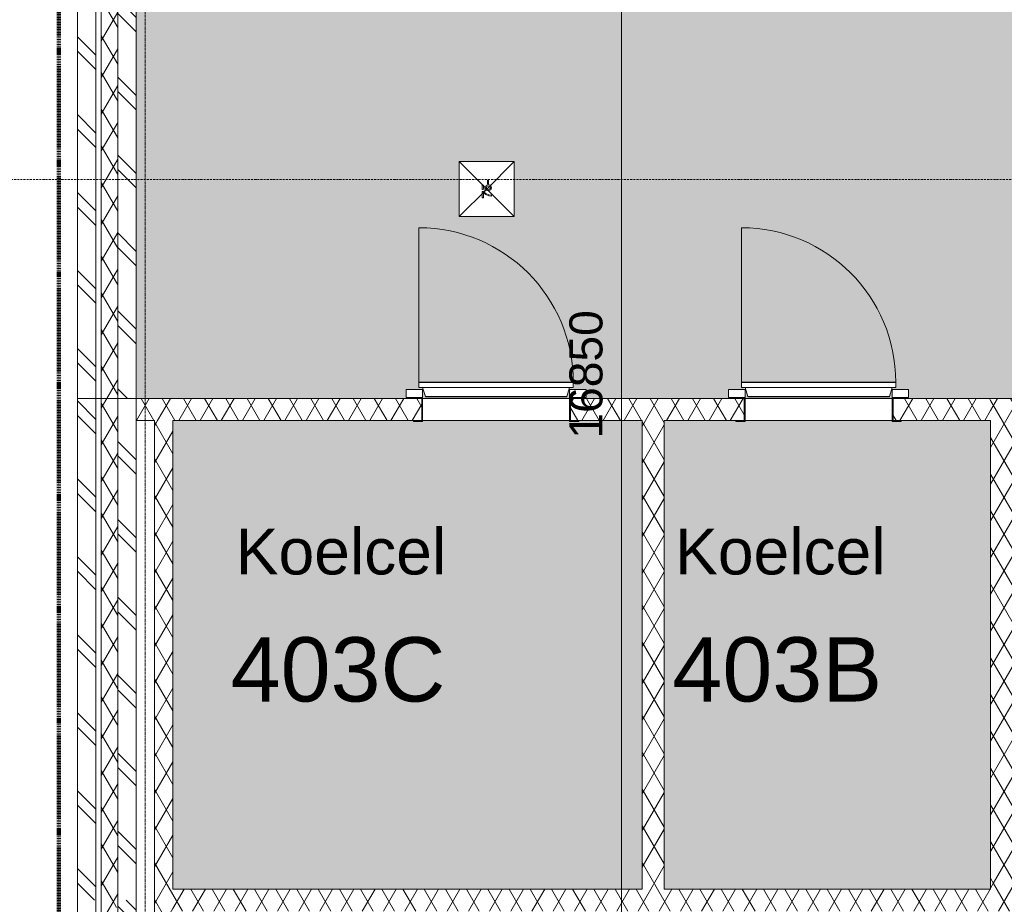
# Model space of a CAD drawing. Header units: millimetres. Extents: x 16153 to 91926, y 4686 to 113494.
# Tile 7 of 55: x 21718 to 27079, y 64885 to 69701. Entities that reach past the tile are written whole.
import ezdxf

# ---------------------------------------------------------------- set-up
doc = ezdxf.new("R2010")
doc.units = ezdxf.units.MM
for name, pattern in [('Afbreeklijn', [9, 5, -2, 0, -2]), ('ARC Grid Line', [22.225, 12.7, -3.175, 3.175, -3.175]), ('ARC Section Line', [17, 10, -3, 0, -1, 0, -3])]:
    doc.linetypes.add(name, pattern=pattern)
for name, color, linetype, lineweight in [('A--A2__Ruwbouw', 8, 'Continuous', 15), ('A--AR9__AlgVoorz', 1, 'Continuous', 9), ('A--L$01A__Algemeen', 7, 'Continuous', 9), ('A--L$07A__Stramien', 1, 'Continuous', 13), ('A--L21__Buitenwanden', 3, 'Continuous', 9), ('A--L23__Vloeren', 3, 'Continuous', 9), ('A--L3__Afbouw', 2, 'Continuous', 9), ('A--L74__VasteSanitaireVoorz', 1, 'Continuous', 9), ('A--LD30__DetailPenMiddel', 3, 'Continuous', 9), ('A--LR9__AlgVoorz', 7, 'Continuous', 9), ('A--M$01A__Algemeen', 1, 'Continuous', 13), ('A--M$01A__Algemeen-100', 1, 'Continuous', 13), ('A--TR9__AlgVoorz', 1, 'Continuous', 13)]:
    doc.layers.add(name, color=color, linetype=linetype, lineweight=lineweight)
doc.styles.add('Arial', font='arial.ttf', dxfattribs={"height": 350})
doc.styles.add('Arial_1', font='arial.ttf', dxfattribs={"height": 250})
doc.styles.add('Arial_2', font='arial.ttf', dxfattribs={"height": 180})
doc.dimstyles.new('00_ARC_dimension_1_8mm', dxfattribs={"dimscale": 304.8, "dimtxt": 183.646692, "dimasz": 1.049869, "dimexe": 0.426509, "dimexo": 0.0625, "dimgap": 0.164042, "dimtad": 1, "dimdec": 0, "dimzin": 0, "dimdsep": 46, "dimtxsty": 'Arial_2', "dimblk1": 'DOTSMALL', "dimblk2": 'DOTSMALL', "dimsah": 1, "dimcen": 0.09, "dimdle": 0.426509, "dimadec": 3, "dimazin": 0, "dimtfac": 1, "dimtdec": 4, "dimtix": 1, "dimtmove": 0, "dimatfit": 3, "dimfxl": 0.426509, "dimfxlon": 1, "dimtvp": 1, "dimtolj": 1, "dimtzin": 0, "dimarcsym": 2})
pattern_1 = [(60, (0, 0), (-86.60254, 50), []), (120, (0, 0), (-86.60254, -50), [])]
pattern_2 = [(315, (22032.26, 62124.94), (212.132, 212.132), []), (315, (24232.26, 62124.94), (212.132, 212.132), [])]
pattern_3 = [(315, (22032.26, 66273.44), (212.13, 212.13), []), (315, (24232.26, 66273.44), (212.132, 212.132), [])]
pattern_4 = [(315, (22032.26, 72074.94), (212.132, 212.132), []), (315, (24232.26, 72074.94), (212.132, 212.132), [])]

# ---------------------------------------------------------------- blocks, each defined once
blk = doc.blocks.new('32_DO_WB_koelingdeur - 2000x800-2057371-AB-Begane grond')
at = {"layer": 'A--L3__Afbouw'}
for p, q in [((-420, 990), (-420, 150)), ((-400, 110), (-490, 110)), ((-490, 110), (-490, 65)), ((-420, 150), (-420, 148)), ((420, 150), (-420, 150)), ((-420, 148), (-420, 120)), ((420, 148), (-420, 148)), ((420, 148), (-420, 148)), ((420, 120), (-420, 120)), ((-400, 120), (-385, 72)), ((-400, 65), (-400, 110)), ((385, 72), (400, 120)), ((490, 110), (400, 110)), ((400, 110), (400, 65)), ((420, 148), (420, 150)), ((420, 120), (420, 148)), ((490, 65), (490, 110)), ((-490, 65), (-400, 65)), ((-400, 65), (-450, 65)), ((-450, 65), (-450, 60)), ((-450, 60), (-405, 60)), ((-405, 60), (-405, -60)), ((-400, -65), (-400, 65)), ((-385, 72), (-385, 70)), ((385, 72), (-385, 72)), ((-385, 72), (385, 72)), ((385, 70), (-385, 70)), ((385, 70), (385, 72)), ((400, 65), (490, 65)), ((450, 65), (400, 65)), ((400, 65), (400, -65)), ((405, -60), (405, 60)), ((405, 60), (450, 60)), ((450, 60), (450, 65)), ((-405, -60), (-450, -60)), ((-450, -60), (-450, -65)), ((-450, -65), (-400, -65)), ((400, -65), (450, -65)), ((450, -60), (405, -60)), ((450, -65), (450, -60))]:
    blk.add_line(p, q, dxfattribs=at)
blk.add_arc((-420, 150), 840, 360, 90, dxfattribs=at)
blk = doc.blocks.new('32_DO_WB_koelingdeur - 2000x800-V4-AB-Begane grond')
at = {"layer": 'A--L3__Afbouw'}
for p, q in [((-420, 990), (-420, 150)), ((-400, 110), (-490, 110)), ((-490, 110), (-490, 65)), ((-420, 150), (-420, 148)), ((420, 150), (-420, 150)), ((-420, 148), (-420, 120)), ((420, 148), (-420, 148)), ((420, 148), (-420, 148)), ((420, 120), (-420, 120)), ((-400, 120), (-385, 72)), ((-400, 65), (-400, 110)), ((385, 72), (400, 120)), ((490, 110), (400, 110)), ((400, 110), (400, 65)), ((420, 148), (420, 150)), ((420, 120), (420, 148)), ((490, 65), (490, 110)), ((-490, 65), (-400, 65)), ((-400, 65), (-450, 65)), ((-450, 65), (-450, 60)), ((-450, 60), (-405, 60)), ((-405, 60), (-405, -60)), ((-400, -65), (-400, 65)), ((-385, 72), (-385, 70)), ((385, 72), (-385, 72)), ((-385, 72), (385, 72)), ((385, 70), (-385, 70)), ((385, 70), (385, 72)), ((400, 65), (490, 65)), ((450, 65), (400, 65)), ((400, 65), (400, -65)), ((405, -60), (405, 60)), ((405, 60), (450, 60)), ((450, 60), (450, 65)), ((-405, -60), (-450, -60)), ((-450, -60), (-450, -65)), ((-450, -65), (-400, -65)), ((400, -65), (450, -65)), ((450, -60), (405, -60)), ((450, -65), (450, -60))]:
    blk.add_line(p, q, dxfattribs=at)
blk.add_arc((-420, 150), 840, 360, 90, dxfattribs=at)
blk = doc.blocks.new('52_PF_FB_Drain square1 - Second Floor-1575804-AB-Begane grond')
at = {"layer": 'A--L$01A__Algemeen'}
for p in [(-150, 150), (150, 150), (-150, -150), (150, -150)]:
    blk.add_line(p, (0, 0), dxfattribs=at)
at = {"layer": 'A--L74__VasteSanitaireVoorz'}
for p, q in [((150, 150), (-150, 150)), ((-150, 150), (-150, -150)), ((150, -150), (150, 150)), ((-14.1, 24.4), (-47.1, 24.4)), ((-47.1, 24.4), (-47.1, 18.2)), ((-47.1, 18.2), (-47.1, 24.4)), ((-47.1, 24.4), (-14.1, 24.4)), ((-47.1, 18.2), (-20.4, 18.2)), ((-20.4, 18.2), (-47.1, 18.2)), ((-29.9, 5.2), (-36.7, -10.8)), ((-36.7, -10.8), (-29.9, 5.2)), ((-30.6, -11.4), (-23.5, 5.9)), ((-23.5, 5.9), (-30.6, -11.4)), ((-20.4, 18.2), (-29.9, 5.2)), ((-29.9, 5.2), (-20.4, 18.2)), ((-23.5, 5.9), (-14.1, 19.4)), ((-14.1, 19.4), (-23.5, 5.9)), ((-14.1, 19.4), (-14.1, 24.4)), ((-14.1, 24.4), (-14.1, 19.4)), ((-2.4, 24.4), (-7.8, -1.5)), ((-7.8, -1.5), (-2.4, 24.4)), ((22, 24.4), (-2.4, 24.4)), ((-2.4, 24.4), (22, 24.4)), ((-1.6, -2.2), (2, 0.6)), ((2, 0.6), (-1.6, -2.2)), ((0, 4.3), (2.7, 18.2)), ((2.7, 18.2), (0, 4.3)), ((9.2, 8), (0, 4.3)), ((0, 4.3), (9.2, 8)), ((2, 0.6), (7.5, 1.7)), ((7.5, 1.7), (2, 0.6)), ((2.7, 18.2), (22, 18.2)), ((22, 18.2), (2.7, 18.2)), ((7.5, 1.7), (15.4, -1.1)), ((15.4, -1.1), (7.5, 1.7)), ((20, 3.5), (9.2, 8)), ((9.2, 8), (20, 3.5)), ((24.3, -8.1), (20, 3.5)), ((20, 3.5), (24.3, -8.1)), ((22, 18.2), (22, 24.4)), ((22, 24.4), (22, 18.2)), ((-36.7, -10.8), (-39.2, -25)), ((-39.2, -25), (-36.7, -10.8)), ((-39.2, -25), (-33, -25)), ((-33, -25), (-39.2, -25)), ((-33, -25), (-30.6, -11.4)), ((-30.6, -11.4), (-33, -25)), ((-2.4, -10.9), (-8.6, -11.7)), ((-8.6, -11.7), (-2.4, -10.9)), ((-8.6, -11.7), (-3.7, -21.9)), ((-3.7, -21.9), (-8.6, -11.7)), ((-7.8, -1.5), (-1.6, -2.2)), ((-1.6, -2.2), (-7.8, -1.5)), ((-3.7, -21.9), (7.3, -25.8)), ((7.3, -25.8), (-3.7, -21.9)), ((0.8, -17.3), (-2.4, -10.9)), ((-2.4, -10.9), (0.8, -17.3)), ((7.4, -19.5), (0.8, -17.3)), ((0.8, -17.3), (7.4, -19.5)), ((7.3, -25.8), (14.7, -24.3)), ((14.7, -24.3), (7.3, -25.8)), ((15.2, -16.5), (7.4, -19.5)), ((7.4, -19.5), (15.2, -16.5)), ((14.7, -24.3), (20.4, -19.8)), ((20.4, -19.8), (14.7, -24.3)), ((18.1, -8.5), (15.2, -16.5)), ((15.2, -16.5), (18.1, -8.5)), ((15.4, -1.1), (18.1, -8.5)), ((18.1, -8.5), (15.4, -1.1)), ((20.4, -19.8), (24.3, -8.1)), ((24.3, -8.1), (20.4, -19.8)), ((47.9, -3.8), (28.3, -3.8)), ((28.3, -3.8), (28.3, -10.1)), ((28.3, -10.1), (28.3, -3.8)), ((28.3, -3.8), (47.9, -3.8)), ((28.3, -10.1), (47.9, -10.1)), ((47.9, -10.1), (28.3, -10.1)), ((47.9, -10.1), (47.9, -3.8)), ((47.9, -3.8), (47.9, -10.1)), ((-150, -150), (150, -150))]:
    blk.add_line(p, q, dxfattribs=at)
blk = doc.blocks.new('DIMBLOCK18-AB-Begane grond')
at = {"layer": 'A--M$01A__Algemeen-100'}
h = blk.add_hatch(color=256, dxfattribs=at)
edge = h.paths.add_edge_path()
edge.add_arc((24995, 76191.4), 40, 0, 360)
h = blk.add_hatch(color=256, dxfattribs=at)
edge = h.paths.add_edge_path()
edge.add_arc((24995, 59341.4), 40, 0, 360)
for p, q in [((24995, 76321.4), (24995, 59211.4)), ((24995, 76191.4), (24865, 76191.4)), ((24995, 76191.4), (25125, 76191.4)), ((24995, 59341.4), (24865, 59341.4)), ((24995, 59341.4), (25125, 59341.4))]:
    blk.add_line(p, q, dxfattribs=at)
for centre in [(24995, 76191.4), (24995, 59341.4)]:
    blk.add_circle(centre, 40, dxfattribs=at)
at = {"layer": 'A--M$01A__Algemeen-100', "color": 0, "insert": (24711.3, 67420.3), "char_height": 180, "width": 830.648, "attachment_point": 1, "rotation": 90, "line_spacing_factor": 0.941778, "style": 'Arial_2'}
blk.add_mtext('16850', dxfattribs=at)
blk = doc.blocks.new('_DotSmall')
at = {"color": 0, "linetype": 'ByBlock', "const_width": 0.5}
blk.add_lwpolyline([(-0.0625, 0, 1), (0.0625, 0, 1)], format="xyb", close=True, dxfattribs=at)

msp = doc.modelspace()

# ---------------------------------------------------------------- hatches: boundary and pattern name
at = {"layer": 'A--A2__Ruwbouw', "lineweight": 9}
h = msp.add_hatch(dxfattribs=at)
h.set_pattern_fill('FP_11', color=256, angle=45, style=0, pattern_type=2)
h.set_pattern_definition(pattern_4)
h.paths.add_polyline_path([(22352.3, 67638.4), (22352.3, 70602.5), (22252.3, 70602.5), (22252.3, 67638.4), (22298.9, 67638.4)])
h.paths.add_polyline_path([(22252.3, 71818.4), (22352.3, 71818.4), (22352.3, 72598.5), (22252.3, 72598.5), (22252.3, 72552.8)])
h.paths.add_polyline_path([(22352.3, 73814.4), (22352.3, 74607.5), (22252.3, 74607.5), (22252.3, 73814.4)])
h.paths.add_polyline_path([(22252.3, 75823.4), (22352.3, 75823.4), (22352.3, 76291.4), (22252.3, 76283.5), (22252.3, 75964.5)])
h = msp.add_hatch(dxfattribs=at)
h.set_pattern_fill('FP_11', color=256, angle=45, style=0, pattern_type=2)
h.set_pattern_definition(pattern_4)
h.paths.add_polyline_path([(22032.3, 67638.4), (22132.3, 67638.4), (22132.3, 70602.5), (22032.3, 70602.5), (22032.3, 68003.8)])
h.paths.add_polyline_path([(22132.3, 71818.4), (22132.3, 72598.5), (22032.3, 72598.5), (22032.3, 71818.4), (22123.4, 71818.4)])
h.paths.add_polyline_path([(22132.3, 73814.4), (22132.3, 74607.5), (22032.3, 74607.5), (22032.3, 73814.4), (22123.4, 73814.4)])
h.paths.add_polyline_path([(22132.3, 75823.4), (22132.3, 76211.4), (22032.3, 76211.4), (22032.3, 75823.4), (22123.4, 75823.4)])
h = msp.add_hatch(dxfattribs=at)
h.set_pattern_fill('FP_4', color=256, angle=60, style=0, pattern_type=2)
h.set_pattern_definition(pattern_1)
h.paths.add_polyline_path([(22237.3, 67638.4), (22252.3, 67638.4), (22252.3, 70602.5), (22162.3, 70602.5), (22162.3, 67638.4)])
h.paths.add_polyline_path([(22162.3, 71818.4), (22252.3, 71818.4), (22252.3, 72598.5), (22162.3, 72598.5), (22162.3, 72552.8)])
h.paths.add_polyline_path([(22252.3, 73814.4), (22252.3, 74607.5), (22162.3, 74607.5), (22162.3, 73814.4), (22202.3, 73814.4)])
h.paths.add_polyline_path([(22162.3, 75823.4), (22252.3, 75823.4), (22252.3, 76211.4), (22162.3, 76211.4), (22162.3, 75964.5)])
h = msp.add_hatch(dxfattribs=at)
h.set_pattern_fill('FP_10', color=256, angle=45, style=0, pattern_type=2)
h.set_pattern_definition(pattern_3)
h.paths.add_polyline_path([(22102.3, 64908.4), (22132.3, 64908.4), (22132.3, 67638.4), (22032.3, 67638.4), (22032.3, 64908.4)])
h = msp.add_hatch(dxfattribs=at)
h.set_pattern_fill('FP_4', color=256, angle=60, style=0, pattern_type=2)
h.set_pattern_definition(pattern_1)
h.paths.add_polyline_path([(22237.3, 64908.4), (22252.3, 64908.4), (22252.3, 67638.4), (22162.3, 67638.4), (22162.3, 64908.4)])
h = msp.add_hatch(dxfattribs=at)
h.set_pattern_fill('FP_10', color=256, angle=45, style=0, pattern_type=2)
h.set_pattern_definition(pattern_3)
h.paths.add_polyline_path([(22252.3, 64908.4), (22352.3, 64908.4), (22352.3, 67638.4), (22252.3, 67638.4), (22252.3, 64968.4)])
h = msp.add_hatch(dxfattribs=at)
h.set_pattern_fill('FP_4', color=256, angle=60, style=0, pattern_type=2)
h.set_pattern_definition(pattern_1)
h.paths.add_polyline_path([(26473.3, 67518.4), (27004.3, 67518.4), (27004.3, 67638.4), (26473.3, 67638.4)])
h.paths.add_polyline_path([(22452.3, 67518.4), (23907.3, 67518.4), (23907.3, 67638.4), (22352.3, 67638.4), (22352.3, 67518.4)])
h.paths.add_polyline_path([(24837.3, 67518.4), (25663.3, 67518.4), (25663.3, 67638.4), (24717.3, 67638.4), (24717.3, 67518.4)])
h = msp.add_hatch(dxfattribs=at)
h.set_pattern_fill('FP_4', color=256, angle=60, style=0, pattern_type=2)
h.set_pattern_definition(pattern_1)
h.paths.add_polyline_path([(27154.3, 64998.4), (27154.3, 67638.4), (27004.3, 67638.4), (27004.3, 64998.4)])
h = msp.add_hatch(dxfattribs=at)
h.set_pattern_fill('FP_4', color=256, angle=60, style=0, pattern_type=2)
h.set_pattern_definition(pattern_1)
h.paths.add_polyline_path([(22513.4, 59381.4), (22552.3, 59381.4), (22552.3, 67518.4), (22452.3, 67518.4), (22452.3, 59381.5)])
h = msp.add_hatch(dxfattribs=at)
h.set_pattern_fill('FP_4', color=256, angle=60, style=0, pattern_type=2)
h.set_pattern_definition(pattern_1)
h.paths.add_polyline_path([(25227.3, 64968.4), (25227.3, 67518.4), (25107.3, 67518.4), (25107.3, 64968.4)])
h = msp.add_hatch(dxfattribs=at)
h.set_pattern_fill('FP_4', color=256, angle=60, style=0, pattern_type=2)
h.set_pattern_definition(pattern_1)
h.paths.add_polyline_path([(28309.3, 64848.4), (30226.8, 64848.4), (30226.8, 64998.4), (28467.3, 64996.4), (28467.3, 64906.4), (28367.3, 64906.4), (28367.3, 64998.4), (27004.3, 64998.4), (27004.3, 64848.4), (27360.5, 64848.4)])
h.paths.add_polyline_path([(28457.3, 64916.4), (28457.3, 64996.4), (28377.3, 64996.4), (28377.3, 64916.4)])
h = msp.add_hatch(dxfattribs=at)
h.set_pattern_fill('FP_4', color=256, angle=60, style=0, pattern_type=2)
h.set_pattern_definition(pattern_1)
h.paths.add_polyline_path([(24237.3, 64848.4), (27004.3, 64848.4), (27004.3, 64968.4), (22552.3, 64968.4), (22552.3, 64848.4), (23624.5, 64848.4)])
h = msp.add_hatch(dxfattribs=at)
h.set_pattern_fill('FP_9', color=256, angle=45, style=0, pattern_type=2)
h.set_pattern_definition(pattern_2)
h.paths.add_polyline_path([(22132.3, 59071.4), (22132.3, 60011.4), (22032.3, 60011.4), (22032.3, 59071.4)])
h.paths.add_polyline_path([(22123.4, 61826.4), (22132.3, 61826.4), (22132.3, 64908.4), (22032.3, 64908.4), (22032.3, 61826.4), (22102.3, 61826.4)])
h = msp.add_hatch(dxfattribs=at)
h.set_pattern_fill('FP_4', color=256, angle=60, style=0, pattern_type=2)
h.set_pattern_definition(pattern_1)
h.paths.add_polyline_path([(22237.3, 59071.4), (22252.3, 59071.4), (22252.3, 60011.4), (22162.3, 60011.4), (22162.3, 59071.4)])
h.paths.add_polyline_path([(22202.3, 61826.4), (22252.3, 61826.4), (22246.2, 64908.4), (22162.3, 64904.1), (22162.3, 61826.4)])
h = msp.add_hatch(dxfattribs=at)
h.set_pattern_fill('FP_9', color=256, angle=45, style=0, pattern_type=2)
h.set_pattern_definition(pattern_2)
h.paths.add_polyline_path([(22252.3, 59341.4), (22352.3, 59342.4), (22352.3, 60011.4), (22252.3, 60011.4), (22252.3, 59353.4)])
h.paths.add_polyline_path([(22252.3, 61826.4), (22352.3, 61826.4), (22352.3, 64908.4), (22252.3, 64908.4), (22252.3, 62398.4)])
at = {"layer": 'A--AR9__AlgVoorz'}
h = msp.add_hatch(color=7, dxfattribs=at)
h.paths.add_polyline_path([(24712.3, 67643.4), (24717.3, 67688.4), (24802.3, 67688.4), (24802.3, 67643.4), (24717.3, 67643.4)])
h.paths.add_polyline_path([(26468.3, 67643.4), (26473.3, 67688.4), (26558.3, 67688.4), (26558.3, 67643.4), (26473.3, 67643.4)])
h.paths.add_polyline_path([(28224.3, 67643.4), (28229.3, 67688.4), (28314.3, 67688.4), (28314.3, 67643.4), (28229.3, 67643.4)])
h.paths.add_polyline_path([(22499.5, 67638.4), (30294.3, 67638.4), (30294.3, 67723.4), (30374.3, 67723.4), (30374.3, 74178.4), (30386.8, 74178.4), (30386.8, 74188.4), (22352.3, 74188.4), (22352.3, 73814.4), (22382.3, 73813.1), (22382.3, 72598.5), (22352.3, 72598.5), (22352.3, 71818.4), (22382.3, 71818.4), (22382.3, 70602.5), (22352.3, 70602.5), (22352.3, 70321.4), (22452.3, 70321.4), (22452.3, 70221.4), (22352.3, 70221.4), (22356.9, 67638.4), (22452.3, 67638.4)])
h.paths.add_polyline_path([(30374.3, 67638.4), (30372.7, 67713.4), (30304.3, 67713.4), (30309.3, 67638.4), (30321.8, 67638.4)])
h.paths.add_polyline_path([(27404.3, 67643.4), (27334.3, 67643.4), (27334.3, 67688.4), (27424.3, 67688.4), (27419.3, 67643.4)])
h.paths.add_polyline_path([(23822.3, 67643.4), (23822.3, 67688.4), (23912.3, 67688.4), (23907.3, 67643.4), (23892.3, 67643.4)])
h.paths.add_polyline_path([(25578.3, 67643.4), (25578.3, 67688.4), (25668.3, 67688.4), (25663.3, 67643.4), (25648.3, 67643.4)])
h.paths.add_polyline_path([(28209.3, 67648.4), (27439.3, 67650.4), (27419.3, 67698.4), (27404.3, 67698.4), (27404.3, 67728.4), (28244.3, 67726.4), (28244.3, 67698.4), (28224.3, 67698.4), (28209.3, 67650.4)])
h.paths.add_polyline_path([(24684.8, 67648.4), (23927.3, 67650.4), (23907.3, 67698.4), (23892.3, 67698.4), (23892.3, 67728.4), (24732.3, 67726.4), (24732.3, 67698.4), (24712.3, 67698.4), (24697.3, 67648.4)])
h.paths.add_polyline_path([(25683.3, 67648.4), (25683.3, 67650.4), (25663.3, 67698.4), (25648.3, 67698.4), (25648.3, 67728.4), (26488.3, 67726.4), (26488.3, 67698.4), (26468.3, 67698.4), (26453.3, 67648.4)])
h.paths.add_polyline_path([(30098.1, 67942.8), (30122.5, 67946.5), (30105.1, 67942.8)])
h.paths.add_polyline_path([(30236.8, 67947.4), (30217.8, 68200.8), (30211.6, 68200.8), (30194.7, 68205.3), (30186.9, 68193.9), (30184.7, 68188.4), (30177.2, 68182), (30203.8, 68171.5), (30216.8, 68176.1), (30231.9, 68003.8)])
h.paths.add_polyline_path([(30236.8, 67946.4), (30236.8, 67947.4), (30006.1, 67954.7), (29946.8, 67973.2), (29926.5, 67993.2), (29915.4, 68018.3), (29905.6, 68098.7), (29909.3, 68322.3), (29921.1, 68375), (29946.8, 68403.6), (29977.5, 68416.5), (30068.3, 68427), (30164.6, 68429.4), (30274.3, 68430.4), (30274.3, 67946.4), (30256.9, 67946.4)])
h.paths.add_polyline_path([(30059.7, 67983.1), (30135.3, 67992.8), (30155.4, 68012.9), (30162.5, 68041.9), (30166.4, 68168.7), (30157.1, 68064.3), (30145.3, 68016.7), (30121.1, 67995.4), (30059.7, 67990.6), (29991.8, 67997), (29962.2, 68015.7), (29946.8, 68056.1), (29943, 68081.6), (29939.3, 68210.7), (29946.8, 68320.8), (29966.9, 68364.2), (30011.9, 68383.7), (30087.2, 68385.6), (30121.1, 68381.5), (30151.9, 68349.2), (30157.5, 68288.1), (30151.7, 68370.2), (30124.9, 68388), (30087.6, 68393.1), (30006.1, 68390.2), (29966, 68375.2), (29953.3, 68361.7), (29938.3, 68314.7), (29935.2, 68288.1), (29934.7, 68098.7), (29943, 68041.9), (29960.5, 68006.9), (29982.1, 67992.6), (30010.8, 67985.8), (30032.2, 67983.8)])
h.paths.add_polyline_path([(30074.3, 68165.4), (30080.2, 68173.2), (30077.1, 68174.5), (30080.2, 68203.8), (30080.2, 68210.7), (30062.8, 68208.4), (30052, 68194.4), (30054.3, 68176.9), (30068.3, 68166.2)])
h.paths.add_polyline_path([(24325, 68629), (24111.5, 68629), (24111.5, 68929), (24411.5, 68929), (24411.5, 68629)])
h.paths.add_polyline_path([(28248.8, 68629), (28248.8, 68929), (28548.8, 68929), (28548.8, 68629), (28294.5, 68629)])
h.paths.add_polyline_path([(22378.8, 70231.4), (22442.3, 70231.4), (22442.3, 70311.4), (22362.3, 70311.4), (22362.3, 70231.4)])
h.paths.add_polyline_path([(30179.5, 70981.1), (29749.3, 70981.1), (29749.3, 73081.1), (30349.3, 73081.1), (30344, 70981.1), (30207.9, 70981.1)])
h.paths.add_polyline_path([(29909.7, 71458.5), (29899.6, 71482.1), (29862.5, 71524.3), (29862.5, 71510.9), (29882.5, 71487.3), (29902.3, 71466.4)])
h.paths.add_polyline_path([(30029.3, 71397.1), (29968.5, 71421.9), (29909.7, 71458.5), (29919, 71444.9), (29954.1, 71423.5), (30004, 71403.4), (30022, 71397.9)])
h.paths.add_polyline_path([(30074.3, 71398.3), (30050.1, 71403.7), (30062.2, 71399.2)])
h.paths.add_polyline_path([(30074.3, 71401.2), (30066.4, 71403.7), (30067.2, 71402.4)])
h.paths.add_polyline_path([(30153, 71413.2), (30191.4, 71428.4), (30154, 71413.7)])
h.paths.add_polyline_path([(30074.3, 71409.1), (30134.9, 71415.5), (30100.8, 71412.1), (30077.3, 71409.5)])
h.paths.add_polyline_path([(30021.9, 71409.7), (30017, 71415.5), (29980.5, 71423.5), (29994.3, 71415.5), (30021, 71409.9)])
h.paths.add_polyline_path([(30293.2, 71776.3), (30227, 71858.1), (30196.6, 71876), (30154.2, 71891.3), (30213.2, 71860.7), (30252, 71831.3), (30272.4, 71808.4), (30287.1, 71787.9), (30291.6, 71779.4)])
h.paths.add_polyline_path([(30165.6, 71410.3), (30206.8, 71430.6), (30253.7, 71466.7), (30286, 71505.3), (30309.3, 71547.4), (30326.5, 71603), (30330.8, 71650.4), (30325.2, 71704), (30311.8, 71730.7), (30276.8, 71796.9), (30240.1, 71834.4), (30255.1, 71814.5), (30314.2, 71716.8), (30317.8, 71693), (30319.5, 71597.2), (30269.9, 71503.9), (30293.2, 71525.1), (30286, 71510.4), (30262.9, 71480.5), (30179.2, 71416.9), (30170.9, 71412.9)])
h.paths.add_polyline_path([(29941.5, 71450.1), (29908.9, 71477.7), (29940.8, 71450.6)])
h.paths.add_polyline_path([(29985.4, 71428.6), (29954.6, 71445.2), (29981, 71430.3)])
h.paths.add_polyline_path([(29899.1, 71483.5), (29881, 71513.5), (29893.3, 71491.6), (29898.2, 71484.7)])
h.paths.add_polyline_path([(29868.5, 71528.2), (29849.1, 71567.6), (29865.2, 71534.4)])
h.paths.add_polyline_path([(29845.4, 71576.2), (29839.3, 71615.6), (29845.2, 71577.5)])
h.paths.add_polyline_path([(29824.3, 71592.2), (29828, 71696.5), (29854.9, 71772.3), (29877.7, 71810.2), (29844.3, 71764.7), (29821.5, 71695.5), (29817.7, 71677.4), (29823, 71598.2)])
h.paths.add_polyline_path([(29827.3, 71678.7), (29833.5, 71696.5), (29827.3, 71679.1)])
h.paths.add_polyline_path([(29862.5, 71775.3), (29944.5, 71862.1), (29988.6, 71888.6), (29913.8, 71844.7), (29886.1, 71809.3), (29862.7, 71775.4)])
h.paths.add_polyline_path([(29899.6, 71817.2), (29921.4, 71830.3), (29899.6, 71817.2)])
h.paths.add_polyline_path([(29986.3, 71875.3), (30001.7, 71879.5), (29986.2, 71875.4)])
h.paths.add_polyline_path([(30163.3, 71875.7), (30112.6, 71891.4), (30120.7, 71885), (30136, 71878.5), (30162.5, 71875.8)])
h.paths.add_polyline_path([(29967.5, 71877.1), (29988.6, 71880.3), (29968.1, 71877.3)])
h.paths.add_polyline_path([(30129.7, 71919.6), (30127.9, 71920.1), (30128.3, 71919.7)])
h.paths.add_polyline_path([(29909.7, 72041.7), (29899.6, 72065.3), (29862.5, 72107.5), (29862.5, 72094.1), (29882.5, 72070.5), (29902.3, 72049.6)])
h.paths.add_polyline_path([(30029.3, 71980.3), (29968.5, 72005.1), (29909.7, 72041.7), (29919, 72028.1), (29954.1, 72006.7), (30004, 71986.6), (30020.6, 71981.2)])
h.paths.add_polyline_path([(30074.3, 71984.4), (30066.4, 71986.8), (30067.2, 71985.6)])
h.paths.add_polyline_path([(30074.3, 71981.5), (30050.1, 71986.8), (30063, 71982.3)])
h.paths.add_polyline_path([(30153, 71996.4), (30191.4, 72011.6), (30154, 71996.8)])
h.paths.add_polyline_path([(30074.3, 71992.3), (30136, 71999), (30100.8, 71995.2), (30077.3, 71992.6)])
h.paths.add_polyline_path([(30021.9, 71992.9), (30017.3, 71998.6), (29980.5, 72006.7), (29988.6, 72000.3), (30021, 71993.1)])
h.paths.add_polyline_path([(30293.2, 72359.5), (30227, 72441.3), (30196.6, 72459.2), (30154.2, 72474.5), (30213.2, 72443.9), (30250.4, 72417.3), (30268.7, 72394.7), (30287.1, 72371.1), (30292.6, 72360.6)])
h.paths.add_polyline_path([(30165.6, 71993.5), (30206.8, 72013.8), (30253.7, 72049.8), (30286, 72088.4), (30309.7, 72131.6), (30326.5, 72186.2), (30330.8, 72233.6), (30323.3, 72295.8), (30311.8, 72313.9), (30276.8, 72380.1), (30240.1, 72417.6), (30255.1, 72397.7), (30314.2, 72300), (30318.6, 72268.5), (30319.5, 72180.4), (30269.9, 72087), (30293.2, 72108.3), (30286, 72093.5), (30264.1, 72064.8), (30179.2, 72000.1), (30170.9, 71996)])
h.paths.add_polyline_path([(29941.5, 72033.3), (29908.9, 72060.9), (29940.8, 72033.8)])
h.paths.add_polyline_path([(29985.4, 72011.8), (29954.6, 72028.4), (29981, 72013.5)])
h.paths.add_polyline_path([(29899.1, 72066.7), (29881, 72096.6), (29893.3, 72074.8), (29898.2, 72067.9)])
h.paths.add_polyline_path([(29868.5, 72111.4), (29849.1, 72150.8), (29865.2, 72117.6)])
h.paths.add_polyline_path([(29845.4, 72159.4), (29837.2, 72204.8), (29845.2, 72160.7)])
h.paths.add_polyline_path([(29824.3, 72175.4), (29828, 72279.7), (29854.9, 72355.5), (29877.7, 72393.4), (29844.3, 72347.9), (29821.5, 72278.7), (29817.7, 72233.6), (29824.1, 72176.5)])
h.paths.add_polyline_path([(29827.3, 72261.9), (29833.5, 72279.7), (29827.3, 72262.3)])
h.paths.add_polyline_path([(29862.5, 72358.4), (29933.2, 72436.4), (29988.6, 72471.8), (29913.8, 72427.9), (29886.1, 72392.4), (29862.7, 72358.6)])
h.paths.add_polyline_path([(29899.6, 72400.4), (29921.4, 72413.5), (29899.6, 72400.4)])
h.paths.add_polyline_path([(29986.3, 72458.5), (30001.7, 72462.7), (29986.2, 72458.5)])
h.paths.add_polyline_path([(30163.3, 72458.9), (30112.6, 72474.5), (30120.7, 72468.2), (30136, 72461.7), (30162.5, 72458.9)])
h.paths.add_polyline_path([(29967.5, 72460.2), (29988.6, 72463.5), (29968.1, 72460.4)])
h.paths.add_polyline_path([(30129.7, 72502.7), (30127.9, 72503.3), (30128.3, 72502.9)])
for points in [[(22552.3, 64968.4), (25107.3, 64968.4), (25107.3, 67518.4), (22552.3, 67518.4), (22552.3, 65729.3)], [(27002.5, 64968.4), (27004.3, 64968.4), (27004.3, 67518.4), (25227.3, 67518.4), (25227.3, 64968.4), (25792.3, 64968.4)]]:
    msp.add_hatch(color=7, dxfattribs=at).paths.add_polyline_path(points)

# ---------------------------------------------------------------- linework, layer by layer
at = {"layer": 'A--L$01A__Algemeen', "linetype": 'ARC Section Line', "lineweight": 13}
msp.add_line((20364, 68831.9), (58764, 68831.9), dxfattribs=at)
at = {"layer": 'A--L$07A__Stramien', "linetype": 'ARC Grid Line'}
msp.add_line((22402.3, 95686.5), (22402.3, 39745.5), dxfattribs=at)
at = {"layer": 'A--L21__Buitenwanden', "lineweight": 15}
for p, q in [((22032.3, 70602.5), (22032.3, 61826.4)), ((22132.3, 70602.5), (22132.3, 61826.4)), ((22162.3, 70602.5), (22162.3, 61826.4)), ((22252.3, 70602.5), (22252.3, 61826.4)), ((22352.3, 64641.4), (22352.3, 70221.4)), ((23907.3, 67638.4), (22032.3, 67638.4)), ((25663.3, 67638.4), (24717.3, 67638.4)), ((27419.3, 67638.4), (26473.3, 67638.4)), ((22352.3, 67518.4), (22452.3, 67518.4)), ((22452.3, 67518.4), (22452.3, 64641.4)), ((22552.3, 67518.4), (23907.3, 67518.4)), ((22552.3, 64968.4), (22552.3, 67518.4)), ((24717.3, 67518.4), (25107.3, 67518.4)), ((25107.3, 67518.4), (25107.3, 64968.4)), ((25227.3, 64968.4), (25227.3, 67518.4)), ((25227.3, 67518.4), (25663.3, 67518.4)), ((26473.3, 67518.4), (27004.3, 67518.4)), ((27004.3, 67518.4), (27004.3, 64968.4)), ((25107.3, 64968.4), (22552.3, 64968.4)), ((27004.3, 64968.4), (25227.3, 64968.4))]:
    msp.add_line(p, q, dxfattribs=at)
at = {"layer": 'A--L21__Buitenwanden'}
for p, q in [((23912.1, 67638.4), (24712.5, 67638.4)), ((25668.1, 67638.4), (26468.5, 67638.4)), ((24712.3, 67518.4), (23912.3, 67518.4)), ((26468.3, 67518.4), (25668.3, 67518.4))]:
    msp.add_line(p, q, dxfattribs=at)
at = {"layer": 'A--L23__Vloeren'}
for p, q in [((24111.5, 68629), (24111.5, 68929)), ((24111.5, 68929), (24411.5, 68929)), ((24411.5, 68929), (24411.5, 68629)), ((24411.5, 68629), (24111.5, 68629))]:
    msp.add_line(p, q, dxfattribs=at)
at = {"layer": 'A--LD30__DetailPenMiddel', "linetype": 'Afbreeklijn', "lineweight": 100}
msp.add_line((21932.3, 76111.4), (21932.3, 58971.4), dxfattribs=at)
at = {"layer": 'A--LR9__AlgVoorz', "flags": 128}
for points in [[(22352.3, 67638.4), (22502.3, 67638.4), (25167.3, 67638.4), (27079.3, 67638.4), (30246.8, 67638.4), (30374.3, 67638.4), (30374.3, 74188.4), (22352.3, 74188.4)], [(22552.3, 64968.4), (25107.3, 64968.4), (25107.3, 67518.4), (22552.3, 67518.4)], [(25227.3, 64968.4), (25732.3, 64968.4), (27004.3, 64968.4), (27004.3, 67518.4), (25227.3, 67518.4)]]:
    msp.add_lwpolyline(points, close=True, dxfattribs=at)

# ---------------------------------------------------------------- block references
at = {"layer": 'A--L3__Afbouw'}
for name, p in [('32_DO_WB_koelingdeur - 2000x800-V4-AB-Begane grond', (24312.3, 67578.4)), ('32_DO_WB_koelingdeur - 2000x800-2057371-AB-Begane grond', (26068.3, 67578.4))]:
    msp.add_blockref(name, p, dxfattribs=at)
at = {"layer": 'A--L74__VasteSanitaireVoorz', "rotation": 90}
msp.add_blockref('52_PF_FB_Drain square1 - Second Floor-1575804-AB-Begane grond', (24261.5, 68779), dxfattribs=at)

# ---------------------------------------------------------------- texts
at = {"layer": 'A--TR9__AlgVoorz', "attachment_point": 1}
for s, insert, char_height, width, style in [('Koelcel', (22894.9, 66931), 250, 1370.886, 'Arial_1'), ('Koelcel', (25286.9, 66931), 250, 1370.886, 'Arial_1'), ('403C', (22867.4, 66339.2), 350, 1443.037, 'Arial'), ('403B', (25272.3, 66339.2), 350, 1410.97, 'Arial')]:
    msp.add_mtext(s, dxfattribs=dict(at, insert=insert, char_height=char_height, width=width, style=style))

# ---------------------------------------------------------------- dimensions: what is measured, and where the dimension line sits
at = {"layer": 'A--M$01A__Algemeen'}
dim = msp.add_linear_dim(base=(24995, 59341.4), p1=(25125, 76191.4), p2=(25125, 59341.4), angle=90, dimstyle='00_ARC_dimension_1_8mm', override={"dimpost": '<>', "dimfxl": 16850}, dxfattribs=at)
dim.commit()
dim.dimension.update_dxf_attribs({"geometry": 'DIMBLOCK18-AB-Begane grond', "text_midpoint": (24853.1, 67766.4)})

doc.saveas('drawing.dxf')
